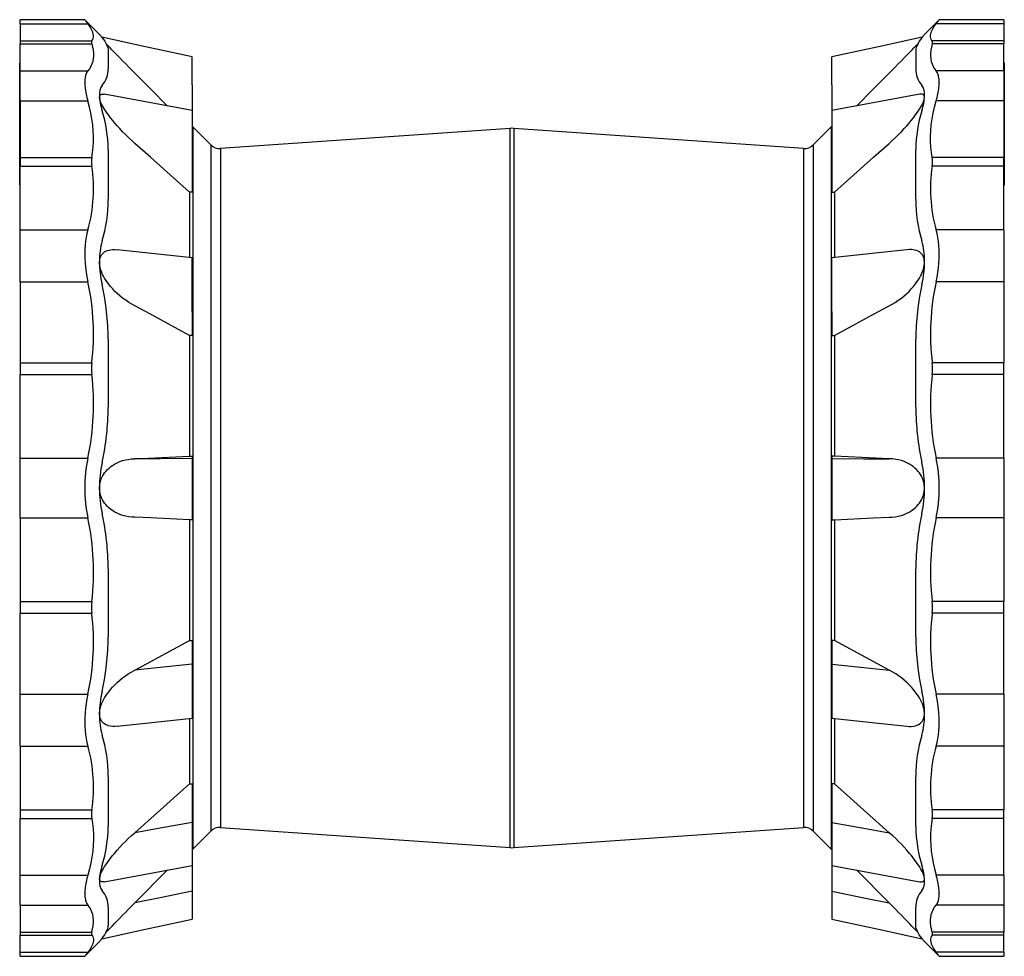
# Model space of a CAD drawing. Extents: x -165 to 1866, y -1153 to 786.
# Tile 2 of 2: x 1090 to 1866, y 47 to 786. Entities that reach past the tile are written whole.
import ezdxf

# ---------------------------------------------------------------- set-up
doc = ezdxf.new("R2010")
doc.units = 0
doc.layers.get('0').update_dxf_attribs({"linetype": 'CONTINUOUS'})

msp = doc.modelspace()

# ---------------------------------------------------------------- linework, layer by layer
at = {"color": 7, "linetype": 'CONTINUOUS'}
for p, q in [((1141.02, 785.73), (1090.19, 785.73)), ((1090.19, 782.51), (1090.19, 785.73)), ((1152.58, 774.17), (1141.02, 785.73)), ((1814.99, 785.73), (1803.43, 774.17)), ((1865.82, 785.73), (1814.99, 785.73)), ((1865.82, 785.73), (1865.82, 782.51)), ((1090.19, 782.51), (1143.47, 782.51)), ((1090.19, 782.51), (1090.19, 769)), ((1865.82, 782.51), (1812.53, 782.51)), ((1865.82, 782.51), (1865.82, 769)), ((1090.19, 769), (1146.54, 769)), ((1090.19, 769), (1090.19, 766.55)), ((1865.82, 769), (1809.46, 769)), ((1865.82, 769), (1865.82, 766.55)), ((1090.19, 766.55), (1146.54, 766.55)), ((1090.19, 745.27), (1090.19, 766.55)), ((1159.49, 761.43), (1159.49, 747.04)), ((1796.51, 761.43), (1796.51, 747.04)), ((1865.82, 766.55), (1809.46, 766.55)), ((1865.82, 745.27), (1865.82, 766.55)), ((1225.8, 734.45), (1225.8, 756.46)), ((1730.2, 734.45), (1730.2, 756.46)), ((1090.19, 751.65), (1089.69, 751.65)), ((1089.69, 751.22), (1089.69, 751.65)), ((1089.69, 751.22), (1090.19, 751.22)), ((1089.69, 740.52), (1089.69, 751.22)), ((1866.32, 751.65), (1865.82, 751.65)), ((1866.32, 751.62), (1865.82, 751.62)), ((1866.32, 751.65), (1866.32, 751.62)), ((1866.32, 751.62), (1866.32, 737.38)), ((1089.69, 740.52), (1090.19, 740.52)), ((1089.69, 739.74), (1089.69, 740.52)), ((1089.69, 739.74), (1090.19, 739.74)), ((1089.69, 735.38), (1089.69, 739.74)), ((1090.19, 745.27), (1143.47, 745.27)), ((1090.19, 721.61), (1090.19, 745.27)), ((1865.82, 745.27), (1812.53, 745.27)), ((1865.82, 745.27), (1865.82, 721.61)), ((1090.19, 735.38), (1089.69, 735.38)), ((1089.69, 734.95), (1089.69, 735.38)), ((1089.69, 734.95), (1090.19, 734.95)), ((1089.69, 724.25), (1089.69, 734.95)), ((1225.8, 734.45), (1225.8, 714.03)), ((1730.2, 734.45), (1730.2, 714.03)), ((1866.32, 737.38), (1865.82, 737.38)), ((1866.32, 736.84), (1865.82, 736.84)), ((1866.32, 737.38), (1866.32, 736.84)), ((1866.32, 736.84), (1866.32, 726.61)), ((1089.69, 724.25), (1090.19, 724.25)), ((1089.69, 723.46), (1089.69, 724.25)), ((1089.69, 723.46), (1090.19, 723.46)), ((1089.69, 722.35), (1089.69, 723.46)), ((1089.69, 722.35), (1090.19, 722.35)), ((1089.69, 721.86), (1089.69, 722.35)), ((1866.32, 726.61), (1865.82, 726.61)), ((1866.32, 726.58), (1865.82, 726.58)), ((1866.32, 726.61), (1866.32, 726.58)), ((1866.32, 726.58), (1866.32, 713.38)), ((1089.69, 721.86), (1090.19, 721.86)), ((1089.69, 707.05), (1089.69, 721.86)), ((1090.19, 721.61), (1143.47, 721.61)), ((1090.19, 721.61), (1090.19, 676.93)), ((1865.82, 721.61), (1812.53, 721.61)), ((1865.82, 721.61), (1865.82, 676.93)), ((1089.69, 707.05), (1090.19, 707.05)), ((1089.69, 706.09), (1089.69, 707.05)), ((1225.8, 713.96), (1225.8, 680.22)), ((1730.2, 713.96), (1730.2, 680.22)), ((1866.32, 713.38), (1865.82, 713.38)), ((1866.32, 712.6), (1865.82, 712.6)), ((1866.32, 713.38), (1866.32, 712.6)), ((1866.32, 712.6), (1866.32, 701.9)), ((1089.69, 706.09), (1090.19, 706.09)), ((1089.69, 693.49), (1089.69, 706.09)), ((1226.13, 701.23), (1225.8, 701.23)), ((1240.43, 686.93), (1226.13, 701.23)), ((1226.13, 701.23), (1226.13, 131.23)), ((1476.61, 700), (1248.2, 684.02)), ((1476.61, 416.23), (1476.61, 700)), ((1707.81, 684.02), (1479.4, 700)), ((1479.4, 700), (1479.4, 132.47)), ((1729.88, 701.23), (1715.58, 686.93)), ((1730.2, 701.23), (1729.88, 701.23)), ((1729.88, 701.23), (1729.88, 131.23)), ((1866.32, 701.9), (1865.82, 701.9)), ((1865.82, 701.46), (1866.32, 701.46)), ((1866.32, 701.9), (1866.32, 701.46)), ((1866.32, 701.46), (1866.32, 697.11)), ((1089.69, 693.49), (1090.19, 693.49)), ((1089.69, 692.41), (1089.69, 693.49)), ((1089.69, 692.41), (1090.19, 692.41)), ((1089.69, 688.65), (1089.69, 692.41)), ((1866.32, 697.11), (1865.82, 697.11)), ((1866.32, 696.32), (1865.82, 696.32)), ((1866.32, 697.11), (1866.32, 696.32)), ((1866.32, 696.32), (1866.32, 685.62)), ((1089.69, 688.65), (1090.19, 688.65)), ((1089.69, 688.62), (1089.69, 688.65)), ((1089.69, 688.62), (1090.19, 688.62)), ((1089.69, 682.83), (1089.69, 688.62)), ((1240.43, 686.93), (1240.43, 145.53)), ((1248.2, 684.02), (1248.2, 148.44)), ((1707.81, 684.02), (1707.81, 148.44)), ((1715.58, 686.93), (1715.58, 145.53)), ((1866.32, 685.62), (1865.82, 685.62)), ((1865.82, 685.19), (1866.32, 685.19)), ((1866.32, 685.62), (1866.32, 685.19)), ((1866.32, 685.19), (1866.32, 655.92)), ((1089.69, 682.83), (1090.19, 682.83)), ((1089.69, 682.29), (1089.69, 682.83)), ((1089.69, 682.29), (1090.19, 682.29)), ((1089.69, 678.52), (1089.69, 682.29)), ((1089.69, 678.52), (1090.19, 678.52)), ((1089.69, 678.49), (1089.69, 678.52)), ((1089.69, 678.49), (1090.19, 678.49)), ((1089.69, 677.11), (1089.69, 678.49)), ((1089.69, 677.11), (1090.19, 677.11)), ((1089.69, 676.56), (1089.69, 677.11)), ((1089.69, 676.56), (1090.19, 676.56)), ((1089.69, 673.27), (1089.69, 676.56)), ((1090.19, 676.93), (1146.54, 676.93)), ((1090.19, 676.93), (1090.19, 670.23)), ((1159.49, 683.32), (1159.49, 644)), ((1225.8, 680.22), (1225.8, 649.6)), ((1730.2, 680.22), (1730.2, 649.6)), ((1796.51, 644), (1796.51, 683.32)), ((1865.82, 676.93), (1809.46, 676.93)), ((1865.82, 670.23), (1865.82, 676.93)), ((1089.69, 673.27), (1090.19, 673.27)), ((1089.69, 673.24), (1089.69, 673.27)), ((1089.69, 673.24), (1090.19, 673.24)), ((1089.69, 672.31), (1089.69, 673.24)), ((1089.69, 672.31), (1090.19, 672.31)), ((1089.69, 671.31), (1089.69, 672.31)), ((1089.69, 671.31), (1090.19, 671.31)), ((1089.69, 667.55), (1089.69, 671.31)), ((1090.19, 670.23), (1146.54, 670.23)), ((1090.19, 619.86), (1090.19, 670.23)), ((1865.82, 670.23), (1809.46, 670.23)), ((1865.82, 619.86), (1865.82, 670.23)), ((1089.69, 667.55), (1090.19, 667.55)), ((1089.69, 667.52), (1089.69, 667.55)), ((1089.69, 667.52), (1090.19, 667.52)), ((1089.69, 659.58), (1089.69, 667.52)), ((1089.69, 659.58), (1090.19, 659.58)), ((1089.69, 659.04), (1089.69, 659.58)), ((1089.69, 659.04), (1090.19, 659.04)), ((1089.69, 655.28), (1089.69, 659.04)), ((1089.69, 655.28), (1090.19, 655.28)), ((1089.69, 655.25), (1089.69, 655.28)), ((1089.69, 655.25), (1090.19, 655.25)), ((1866.32, 655.92), (1865.82, 655.92)), ((1865.82, 655.25), (1866.32, 655.25)), ((1866.32, 655.92), (1866.32, 655.25)), ((1225.8, 649.6), (1223.65, 649.59)), ((1223.65, 649.59), (1223.65, 598.19)), ((1730.2, 649.6), (1732.35, 649.59)), ((1732.35, 649.59), (1732.35, 598.19)), ((1090.19, 619.86), (1143.47, 619.86)), ((1090.19, 578.89), (1090.19, 619.86)), ((1865.82, 619.86), (1812.53, 619.86)), ((1865.82, 619.86), (1865.82, 578.89)), ((1225.8, 555.25), (1225.8, 597.96)), ((1730.2, 555.25), (1730.2, 597.96)), ((1090.19, 578.89), (1143.47, 578.89)), ((1090.19, 578.89), (1090.19, 515)), ((1865.82, 578.89), (1812.53, 578.89)), ((1865.82, 578.89), (1865.82, 515)), ((1225.8, 555.25), (1225.8, 536.53)), ((1730.2, 555.25), (1730.2, 536.53)), ((1225.8, 536.53), (1223.65, 536.52)), ((1223.65, 536.52), (1223.65, 441.24)), ((1730.2, 536.53), (1732.35, 536.52)), ((1732.35, 536.52), (1732.35, 441.24)), ((1159.49, 533.65), (1159.49, 479.94)), ((1796.51, 479.94), (1796.51, 533.65)), ((1090.19, 515), (1146.54, 515)), ((1090.19, 515), (1090.19, 505.85)), ((1865.82, 515), (1809.46, 515)), ((1865.82, 505.85), (1865.82, 515)), ((1090.19, 439.88), (1090.19, 505.85)), ((1090.19, 505.85), (1146.54, 505.85)), ((1865.82, 505.85), (1809.46, 505.85)), ((1865.82, 439.88), (1865.82, 505.85)), ((1090.19, 439.88), (1143.47, 439.88)), ((1090.19, 392.58), (1090.19, 439.88)), ((1180.42, 439.3), (1223.65, 441.24)), ((1223.65, 441.24), (1225.8, 441.23)), ((1225.8, 441.23), (1225.8, 439.43)), ((1225.8, 439.43), (1225.8, 393.03)), ((1732.35, 441.24), (1730.2, 441.23)), ((1730.2, 441.23), (1730.2, 439.43)), ((1730.2, 439.43), (1730.2, 393.03)), ((1775.58, 439.3), (1732.35, 441.24)), ((1865.82, 439.88), (1812.53, 439.88)), ((1865.82, 439.88), (1865.82, 392.58)), ((1476.61, 132.47), (1476.61, 416.23)), ((1090.19, 392.58), (1090.19, 326.61)), ((1090.19, 392.58), (1143.47, 392.58)), ((1225.8, 391.24), (1223.65, 391.22)), ((1223.65, 391.22), (1223.65, 295.94)), ((1225.8, 393.03), (1225.8, 391.24)), ((1730.2, 393.03), (1730.2, 391.24)), ((1730.2, 391.24), (1732.35, 391.22)), ((1732.35, 391.22), (1732.35, 295.94)), ((1865.82, 392.58), (1812.53, 392.58)), ((1865.82, 392.58), (1865.82, 326.61)), ((1159.49, 352.52), (1159.49, 298.81)), ((1796.51, 298.81), (1796.51, 352.52)), ((1090.19, 326.61), (1146.54, 326.61)), ((1090.19, 326.61), (1090.19, 317.46)), ((1865.82, 326.61), (1809.46, 326.61)), ((1865.82, 317.46), (1865.82, 326.61)), ((1090.19, 317.46), (1146.54, 317.46)), ((1090.19, 253.58), (1090.19, 317.46)), ((1865.82, 317.46), (1809.46, 317.46)), ((1865.82, 253.58), (1865.82, 317.46)), ((1180.42, 272.5), (1223.65, 295.94)), ((1223.65, 295.94), (1225.8, 295.93)), ((1225.8, 295.93), (1225.8, 277.21)), ((1732.35, 295.94), (1730.2, 295.93)), ((1730.2, 295.93), (1730.2, 277.21)), ((1775.58, 272.5), (1732.35, 295.94)), ((1225.8, 277.21), (1225.8, 234.5)), ((1730.2, 277.21), (1730.2, 234.5)), ((1090.19, 253.58), (1143.47, 253.58)), ((1090.19, 212.61), (1090.19, 253.58)), ((1865.82, 253.58), (1812.53, 253.58)), ((1865.82, 253.58), (1865.82, 212.61)), ((1223.65, 234.26), (1223.65, 182.87)), ((1732.35, 234.26), (1732.35, 182.87)), ((1090.19, 212.61), (1143.47, 212.61)), ((1090.19, 212.61), (1090.19, 162.23)), ((1865.82, 212.61), (1812.53, 212.61)), ((1865.82, 212.61), (1865.82, 162.23)), ((1159.49, 188.46), (1159.49, 149.14)), ((1796.51, 149.14), (1796.51, 188.46)), ((1180.42, 144.21), (1223.65, 182.87)), ((1223.65, 182.87), (1225.8, 182.86)), ((1225.8, 182.86), (1225.8, 152.25)), ((1732.35, 182.87), (1730.2, 182.86)), ((1730.2, 182.86), (1730.2, 152.25)), ((1775.58, 144.21), (1732.35, 182.87)), ((1090.19, 162.23), (1146.54, 162.23)), ((1090.19, 162.23), (1090.19, 155.53)), ((1090.19, 155.53), (1146.54, 155.53)), ((1090.19, 110.85), (1090.19, 155.53)), ((1865.82, 162.23), (1809.46, 162.23)), ((1865.82, 155.53), (1809.46, 155.53)), ((1865.82, 155.53), (1865.82, 162.23)), ((1865.82, 110.85), (1865.82, 155.53)), ((1225.8, 152.25), (1225.8, 118.5)), ((1248.2, 148.44), (1476.61, 132.47)), ((1479.4, 132.47), (1707.81, 148.44)), ((1730.2, 152.25), (1730.2, 118.5)), ((1226.13, 131.23), (1240.43, 145.53)), ((1715.58, 145.53), (1729.88, 131.23)), ((1225.8, 131.23), (1226.13, 131.23)), ((1729.88, 131.23), (1730.2, 131.23)), ((1225.8, 118.43), (1225.8, 98.02)), ((1730.2, 118.43), (1730.2, 98.02)), ((1090.19, 110.85), (1143.47, 110.85)), ((1090.19, 87.2), (1090.19, 110.85)), ((1180.42, 88.82), (1206.28, 114.84)), ((1775.58, 88.82), (1749.73, 114.84)), ((1865.82, 110.85), (1812.53, 110.85)), ((1865.82, 110.85), (1865.82, 87.2)), ((1225.8, 98.02), (1225.8, 76)), ((1730.2, 98.02), (1730.2, 76)), ((1090.19, 87.2), (1143.47, 87.2)), ((1090.19, 87.2), (1090.19, 65.91)), ((1865.82, 87.2), (1812.53, 87.2)), ((1865.82, 87.2), (1865.82, 65.91)), ((1159.49, 85.43), (1159.49, 71.04)), ((1796.51, 71.04), (1796.51, 85.43)), ((1090.19, 65.91), (1146.54, 65.91)), ((1090.19, 65.91), (1090.19, 63.46)), ((1090.19, 63.46), (1146.54, 63.46)), ((1090.19, 49.95), (1090.19, 63.46)), ((1865.82, 65.91), (1809.46, 65.91)), ((1865.82, 63.46), (1809.46, 63.46)), ((1865.82, 63.46), (1865.82, 65.91)), ((1865.82, 49.95), (1865.82, 63.46)), ((1141.02, 46.73), (1152.58, 58.29)), ((1803.43, 58.29), (1814.99, 46.73)), ((1090.19, 49.95), (1143.47, 49.95)), ((1090.19, 46.73), (1090.19, 49.95)), ((1090.19, 46.73), (1141.02, 46.73)), ((1865.82, 49.95), (1812.53, 49.95)), ((1814.99, 46.73), (1865.82, 46.73)), ((1865.82, 49.95), (1865.82, 46.73))]:
    msp.add_line(p, q, dxfattribs=at)
for points in [[(1141.02, 785.73), (1141.09, 785.64), (1141.29, 785.38), (1141.62, 784.94), (1142.1, 784.3), (1142.72, 783.49), (1143.47, 782.51)], [(1812.53, 782.51), (1813.26, 783.47), (1813.87, 784.26), (1814.35, 784.89), (1814.7, 785.36), (1814.92, 785.64), (1814.99, 785.73)], [(1146.54, 769), (1147.2, 769.93), (1147.65, 770.95), (1147.89, 772.06), (1147.92, 773.26), (1147.73, 774.55), (1147.31, 775.96), (1146.68, 777.47), (1145.82, 779.07), (1144.75, 780.75), (1143.47, 782.51)], [(1809.46, 769), (1808.81, 769.93), (1808.36, 770.95), (1808.12, 772.06), (1808.09, 773.26), (1808.28, 774.55), (1808.69, 775.96), (1809.33, 777.47), (1810.19, 779.07), (1811.26, 780.75), (1812.53, 782.51)], [(1152.58, 774.17), (1152.6, 774.14), (1152.67, 774.06), (1152.78, 773.92), (1152.93, 773.73), (1153.12, 773.49), (1153.35, 773.19), (1153.62, 772.85), (1153.93, 772.46), (1154.28, 772.02), (1154.72, 771.47)], [(1225.8, 756.46), (1188.99, 764.39), (1154.43, 771.83)], [(1154.72, 771.47), (1155.79, 770.06), (1156.76, 768.66), (1157.59, 767.3), (1158.28, 766.01), (1158.69, 765.07), (1159.11, 763.87), (1159.38, 762.74), (1159.49, 761.66), (1159.49, 761.43)], [(1801.57, 771.83), (1767.01, 764.39), (1730.2, 756.46)], [(1801.29, 771.47), (1800.22, 770.06), (1799.24, 768.66), (1798.41, 767.3), (1797.73, 766.01), (1797.31, 765.07), (1796.9, 763.87), (1796.63, 762.74), (1796.52, 761.66), (1796.51, 761.43)], [(1803.43, 774.17), (1803.4, 774.14), (1803.34, 774.06), (1803.23, 773.92), (1803.08, 773.73), (1802.89, 773.49), (1802.66, 773.19), (1802.39, 772.85), (1802.07, 772.46), (1801.73, 772.02), (1801.29, 771.47)], [(1146.54, 766.55), (1147.2, 764.07), (1147.65, 761.66), (1147.89, 759.33), (1147.92, 757.09), (1147.73, 754.94), (1147.31, 752.81), (1146.68, 750.78), (1145.82, 748.84), (1144.75, 747), (1143.47, 745.27)], [(1206.29, 717.62), (1192.75, 731.25), (1180.6, 743.47), (1178.16, 745.93), (1175.72, 748.39), (1173.3, 750.85), (1170.91, 753.29), (1168.55, 755.7), (1167, 757.29), (1165.48, 758.86), (1163.98, 760.4), (1162.48, 761.95), (1161.03, 763.46), (1159.63, 764.92), (1158.58, 766.01), (1157.9, 766.72)], [(1749.72, 717.62), (1763.26, 731.25), (1775.4, 743.47), (1777.85, 745.93), (1780.28, 748.39), (1782.71, 750.85), (1785.1, 753.29), (1787.46, 755.7), (1789, 757.29), (1790.53, 758.86), (1792.02, 760.4), (1793.52, 761.95), (1794.98, 763.46), (1796.38, 764.92), (1797.42, 766.01), (1798.11, 766.72)], [(1809.46, 766.55), (1808.81, 764.07), (1808.36, 761.66), (1808.12, 759.33), (1808.09, 757.09), (1808.28, 754.94), (1808.69, 752.81), (1809.33, 750.78), (1810.19, 748.84), (1811.26, 747), (1812.53, 745.27)], [(1143.47, 745.27), (1142.74, 744.21), (1142.14, 742.98), (1141.66, 741.58), (1141.3, 739.97), (1141.09, 738.18), (1141.02, 736.23), (1141.09, 734.17), (1141.29, 731.97), (1141.62, 729.63), (1142.1, 727.08), (1142.72, 724.4), (1143.47, 721.61)], [(1812.53, 721.61), (1813.26, 724.33), (1813.87, 726.93), (1814.35, 729.42), (1814.7, 731.84), (1814.92, 734.11), (1814.99, 736.23), (1814.92, 738.13), (1814.72, 739.87), (1814.38, 741.45), (1813.9, 742.9), (1813.28, 744.18), (1812.53, 745.27)], [(1223.65, 649.59), (1192.75, 677.23), (1180.6, 688.08), (1178.16, 690.29), (1175.72, 692.57), (1173.3, 694.92), (1170.91, 697.34), (1168.55, 699.83), (1166.68, 701.9), (1164.83, 704.01), (1163.03, 706.17), (1161.29, 708.36), (1159.63, 710.58), (1158.58, 712.05), (1157.57, 713.52), (1156.62, 715), (1155.74, 716.46), (1155.08, 717.63), (1154.48, 718.78), (1153.94, 719.91), (1153.49, 720.98), (1153.12, 722.06), (1152.85, 723.07), (1152.7, 723.98), (1152.68, 724.79), (1152.79, 725.47), (1153.03, 726.03), (1153.36, 726.44), (1153.79, 726.74), (1154.3, 726.93), (1155, 727.03), (1155.79, 726.99), (1156.38, 726.89)], [(1225.8, 713.99), (1188.99, 720.83), (1156.38, 726.91)], [(1799.63, 726.91), (1767.01, 720.83), (1730.2, 713.99)], [(1732.35, 649.59), (1763.26, 677.23), (1775.4, 688.08), (1777.85, 690.29), (1780.28, 692.57), (1782.71, 694.92), (1785.1, 697.34), (1787.46, 699.83), (1789.33, 701.9), (1791.17, 704.01), (1792.97, 706.17), (1794.71, 708.36), (1796.38, 710.58), (1797.43, 712.05), (1798.43, 713.52), (1799.39, 715), (1800.27, 716.46), (1800.93, 717.63), (1801.53, 718.78), (1802.06, 719.91), (1802.51, 720.98), (1802.89, 722.06), (1803.16, 723.07), (1803.3, 723.98), (1803.32, 724.79), (1803.21, 725.47), (1802.98, 726.03), (1802.65, 726.44), (1802.22, 726.74), (1801.7, 726.93), (1801, 727.03), (1800.21, 726.99), (1799.63, 726.89)], [(1146.54, 676.93), (1147.2, 681.02), (1147.65, 685.19), (1147.89, 689.44), (1147.92, 693.76), (1147.73, 698.15), (1147.31, 702.73), (1146.68, 707.38), (1145.82, 712.08), (1144.75, 716.83), (1143.47, 721.61)], [(1809.46, 676.93), (1808.81, 681.02), (1808.36, 685.19), (1808.12, 689.44), (1808.09, 693.76), (1808.28, 698.15), (1808.69, 702.73), (1809.33, 707.38), (1810.19, 712.08), (1811.26, 716.83), (1812.53, 721.61)], [(1143.47, 619.86), (1142.74, 617.07), (1142.14, 614.14), (1141.66, 611.1), (1141.3, 607.84), (1141.09, 604.46), (1141.02, 600.98), (1141.09, 597.51), (1141.29, 593.96), (1141.62, 590.34), (1142.1, 586.56), (1142.72, 582.74), (1143.47, 578.89)], [(1812.53, 578.89), (1813.26, 582.63), (1813.87, 586.35), (1814.35, 590.03), (1814.7, 593.75), (1814.92, 597.41), (1814.99, 600.98), (1814.92, 604.36), (1814.72, 607.65), (1814.38, 610.83), (1813.9, 613.97), (1813.28, 616.98), (1812.53, 619.86)], [(1223.65, 536.52), (1192.75, 553.27), (1180.6, 559.85), (1178.16, 561.22), (1175.72, 562.71), (1173.3, 564.32), (1170.91, 566.07), (1168.55, 567.97), (1166.68, 569.63), (1164.83, 571.39), (1163.03, 573.27), (1161.29, 575.26), (1159.63, 577.37), (1158.58, 578.81), (1157.57, 580.32), (1156.62, 581.87), (1155.74, 583.48), (1155.08, 584.81), (1154.48, 586.18), (1153.94, 587.57), (1153.49, 588.96), (1153.12, 590.44), (1152.85, 591.9), (1152.7, 593.32), (1152.68, 594.7), (1152.79, 596), (1153.03, 597.21), (1153.36, 598.28), (1153.79, 599.25), (1154.3, 600.12), (1155, 601.01), (1155.79, 601.79), (1156.66, 602.44), (1157.58, 602.98), (1158.83, 603.53), (1160.15, 603.93), (1161.53, 604.19), (1162.96, 604.33), (1164.41, 604.36), (1166.52, 604.23), (1166.64, 604.21)], [(1225.8, 597.96), (1176.68, 603.15), (1166.64, 604.22)], [(1789.38, 604.22), (1781.82, 603.41), (1730.2, 597.96)], [(1732.35, 536.52), (1763.26, 553.27), (1775.4, 559.85), (1777.85, 561.22), (1780.28, 562.71), (1782.71, 564.32), (1785.1, 566.07), (1787.46, 567.97), (1789.33, 569.63), (1791.17, 571.39), (1792.97, 573.27), (1794.71, 575.26), (1796.38, 577.37), (1797.43, 578.81), (1798.43, 580.32), (1799.39, 581.87), (1800.27, 583.48), (1800.93, 584.81), (1801.53, 586.18), (1802.06, 587.57), (1802.51, 588.96), (1802.89, 590.44), (1803.16, 591.9), (1803.3, 593.32), (1803.32, 594.7), (1803.21, 596), (1802.98, 597.21), (1802.65, 598.28), (1802.22, 599.25), (1801.7, 600.12), (1801, 601.01), (1800.21, 601.79), (1799.35, 602.44), (1798.43, 602.98), (1797.18, 603.53), (1795.85, 603.93), (1794.47, 604.19), (1793.05, 604.33), (1791.59, 604.36), (1789.48, 604.23), (1789.38, 604.22)], [(1223.65, 391.22), (1192.75, 392.6), (1180.6, 393.14), (1178.16, 393.3), (1175.72, 393.59), (1173.3, 394.03), (1170.91, 394.65), (1168.55, 395.45), (1166.68, 396.26), (1164.83, 397.2), (1163.03, 398.29), (1161.29, 399.55), (1159.63, 400.97), (1158.58, 402.02), (1157.57, 403.15), (1156.62, 404.37), (1155.74, 405.69), (1155.08, 406.83), (1154.48, 408.04), (1153.94, 409.32), (1153.49, 410.66), (1153.12, 412.13), (1152.85, 413.66), (1152.7, 415.21), (1152.68, 416.79), (1152.79, 418.36), (1153.03, 419.9), (1153.36, 421.33), (1153.79, 422.71), (1154.3, 424.03), (1155, 425.49), (1155.79, 426.86), (1156.66, 428.14), (1157.58, 429.32), (1158.83, 430.71), (1160.15, 431.96), (1161.53, 433.09), (1162.96, 434.11), (1164.41, 435.01), (1166.52, 436.12), (1168.69, 437.05), (1170.89, 437.81), (1173.12, 438.4), (1175.38, 438.84), (1177.64, 439.13), (1180.42, 439.3)], [(1225.8, 439.43), (1200.39, 439.36), (1180.42, 439.3)], [(1730.2, 439.43), (1755.61, 439.36), (1775.58, 439.3)], [(1732.35, 391.22), (1763.26, 392.6), (1775.4, 393.14), (1777.85, 393.3), (1780.28, 393.59), (1782.71, 394.03), (1785.1, 394.65), (1787.46, 395.45), (1789.33, 396.26), (1791.17, 397.2), (1792.97, 398.29), (1794.71, 399.55), (1796.38, 400.97), (1797.43, 402.02), (1798.43, 403.15), (1799.39, 404.37), (1800.27, 405.69), (1800.93, 406.83), (1801.53, 408.04), (1802.06, 409.32), (1802.51, 410.66), (1802.89, 412.13), (1803.16, 413.66), (1803.3, 415.21), (1803.32, 416.79), (1803.21, 418.36), (1802.98, 419.9), (1802.65, 421.33), (1802.22, 422.71), (1801.7, 424.03), (1801, 425.49), (1800.21, 426.86), (1799.35, 428.14), (1798.43, 429.32), (1797.18, 430.71), (1795.85, 431.96), (1794.47, 433.09), (1793.05, 434.11), (1791.59, 435.01), (1789.48, 436.12), (1787.32, 437.05), (1785.12, 437.81), (1782.88, 438.4), (1780.63, 438.84), (1778.36, 439.13), (1775.58, 439.3)], [(1166.58, 228.23), (1164.83, 228.1), (1163.03, 228.12), (1161.29, 228.3), (1159.63, 228.67), (1158.58, 229.03), (1157.57, 229.48), (1156.62, 230.04), (1155.74, 230.72), (1155.08, 231.37), (1154.48, 232.1), (1153.94, 232.93), (1153.49, 233.85), (1153.12, 234.92), (1152.85, 236.11), (1152.7, 237.38), (1152.68, 238.73), (1152.79, 240.15), (1153.03, 241.6), (1153.36, 243.02), (1153.79, 244.44), (1154.3, 245.85), (1155, 247.49), (1155.79, 249.09), (1156.66, 250.65), (1157.58, 252.15), (1158.83, 254.01), (1160.15, 255.78), (1161.53, 257.48), (1162.96, 259.09), (1164.41, 260.63), (1166.52, 262.68), (1168.69, 264.6), (1170.89, 266.38), (1173.12, 268.03), (1175.38, 269.56), (1177.64, 270.96), (1180.42, 272.5), (1180.42, 272.5)], [(1225.8, 277.21), (1200.39, 274.57), (1180.42, 272.5)], [(1730.2, 277.21), (1755.61, 274.57), (1775.58, 272.5)], [(1789.43, 228.23), (1791.17, 228.1), (1792.97, 228.12), (1794.71, 228.3), (1796.38, 228.67), (1797.43, 229.03), (1798.43, 229.48), (1799.39, 230.04), (1800.27, 230.72), (1800.93, 231.37), (1801.53, 232.1), (1802.06, 232.93), (1802.51, 233.85), (1802.89, 234.92), (1803.16, 236.11), (1803.3, 237.38), (1803.32, 238.73), (1803.21, 240.15), (1802.98, 241.6), (1802.65, 243.02), (1802.22, 244.44), (1801.7, 245.85), (1801, 247.49), (1800.21, 249.09), (1799.35, 250.65), (1798.43, 252.15), (1797.18, 254.01), (1795.85, 255.78), (1794.47, 257.48), (1793.05, 259.09), (1791.59, 260.63), (1789.48, 262.68), (1787.32, 264.6), (1785.12, 266.38), (1782.88, 268.03), (1780.63, 269.56), (1778.36, 270.96), (1775.58, 272.5), (1775.58, 272.5)], [(1143.47, 253.58), (1142.74, 249.83), (1142.14, 246.11), (1141.66, 242.44), (1141.3, 238.71), (1141.09, 235.05), (1141.02, 231.48), (1141.09, 228.1), (1141.29, 224.81), (1141.62, 221.64), (1142.1, 218.49), (1142.72, 215.48), (1143.47, 212.61)], [(1812.53, 212.61), (1813.26, 215.39), (1813.87, 218.32), (1814.35, 221.37), (1814.7, 224.62), (1814.92, 228), (1814.99, 231.48), (1814.92, 234.95), (1814.72, 238.5), (1814.38, 242.12), (1813.9, 245.9), (1813.28, 249.72), (1812.53, 253.58)], [(1166.58, 228.23), (1188.99, 230.61), (1225.8, 234.5)], [(1730.2, 234.5), (1767.01, 230.61), (1789.43, 228.23)], [(1146.54, 155.53), (1147.2, 151.45), (1147.65, 147.27), (1147.89, 143.02), (1147.92, 138.7), (1147.73, 134.32), (1147.31, 129.73), (1146.68, 125.08), (1145.82, 120.38), (1144.75, 115.63), (1143.47, 110.85)], [(1809.46, 155.53), (1808.81, 151.45), (1808.36, 147.27), (1808.12, 143.02), (1808.09, 138.7), (1808.28, 134.32), (1808.69, 129.73), (1809.33, 125.08), (1810.19, 120.38), (1811.26, 115.63), (1812.53, 110.85)], [(1225.8, 152.25), (1200.39, 147.75), (1180.42, 144.21)], [(1730.2, 152.25), (1755.61, 147.75), (1775.58, 144.21)], [(1156.37, 105.56), (1155.74, 105.46), (1155.08, 105.43), (1154.48, 105.49), (1153.94, 105.65), (1153.49, 105.91), (1153.12, 106.3), (1152.85, 106.82), (1152.7, 107.46), (1152.68, 108.23), (1152.79, 109.12), (1153.03, 110.1), (1153.36, 111.12), (1153.79, 112.2), (1154.3, 113.33), (1155, 114.7), (1155.79, 116.1), (1156.66, 117.52), (1157.58, 118.95), (1158.83, 120.77), (1160.15, 122.59), (1161.53, 124.4), (1162.96, 126.19), (1164.41, 127.94), (1166.52, 130.38), (1168.69, 132.77), (1170.89, 135.1), (1173.12, 137.37), (1175.38, 139.58), (1177.64, 141.71), (1180.42, 144.21), (1180.42, 144.21)], [(1799.64, 105.56), (1800.27, 105.46), (1800.93, 105.43), (1801.53, 105.49), (1802.06, 105.65), (1802.51, 105.91), (1802.89, 106.3), (1803.16, 106.82), (1803.3, 107.46), (1803.32, 108.23), (1803.21, 109.12), (1802.98, 110.1), (1802.65, 111.12), (1802.22, 112.2), (1801.7, 113.33), (1801, 114.7), (1800.21, 116.1), (1799.35, 117.52), (1798.43, 118.95), (1797.18, 120.77), (1795.85, 122.59), (1794.47, 124.4), (1793.05, 126.19), (1791.59, 127.94), (1789.48, 130.38), (1787.32, 132.77), (1785.12, 135.1), (1782.88, 137.37), (1780.63, 139.58), (1778.36, 141.71), (1775.58, 144.21), (1775.58, 144.21)], [(1156.37, 105.55), (1188.99, 111.63), (1225.8, 118.47)], [(1730.2, 118.47), (1767.01, 111.63), (1799.64, 105.55)], [(1143.47, 110.85), (1142.74, 108.13), (1142.14, 105.53), (1141.66, 103.04), (1141.3, 100.63), (1141.09, 98.35), (1141.02, 96.23), (1141.09, 94.33), (1141.29, 92.59), (1141.62, 91.01), (1142.1, 89.56), (1142.72, 88.29), (1143.47, 87.2)], [(1812.53, 87.2), (1813.26, 88.25), (1813.87, 89.48), (1814.35, 90.88), (1814.7, 92.49), (1814.92, 94.28), (1814.99, 96.23), (1814.92, 98.29), (1814.72, 100.49), (1814.38, 102.84), (1813.9, 105.38), (1813.28, 108.06), (1812.53, 110.85)], [(1225.8, 98.02), (1200.39, 92.86), (1180.42, 88.82)], [(1730.2, 98.02), (1755.61, 92.86), (1775.58, 88.82)], [(1146.54, 65.91), (1147.2, 68.39), (1147.65, 70.8), (1147.89, 73.13), (1147.92, 75.37), (1147.73, 77.52), (1147.31, 79.65), (1146.68, 81.69), (1145.82, 83.62), (1144.75, 85.46), (1143.47, 87.2)], [(1157.9, 65.74), (1158.61, 66.47), (1159.68, 67.59), (1160.79, 68.75), (1162.57, 70.6), (1164.41, 72.5), (1166.5, 74.66), (1168.64, 76.85), (1170.81, 79.08), (1173.07, 81.38), (1175.35, 83.69), (1177.64, 86.01), (1180.42, 88.82)], [(1798.11, 65.74), (1797.4, 66.47), (1796.33, 67.59), (1795.21, 68.75), (1793.43, 70.6), (1791.59, 72.5), (1789.5, 74.66), (1787.37, 76.85), (1785.2, 79.08), (1782.94, 81.38), (1780.66, 83.69), (1778.36, 86.01), (1775.58, 88.82)], [(1809.46, 65.91), (1808.81, 68.39), (1808.36, 70.8), (1808.12, 73.13), (1808.09, 75.37), (1808.28, 77.52), (1808.69, 79.65), (1809.33, 81.69), (1810.19, 83.62), (1811.26, 85.46), (1812.53, 87.2)], [(1154.43, 60.63), (1188.99, 68.07), (1225.8, 76)], [(1154.72, 60.99), (1155.79, 62.4), (1156.76, 63.8), (1157.59, 65.16), (1158.28, 66.46), (1158.69, 67.39), (1159.11, 68.59), (1159.38, 69.73), (1159.49, 70.8), (1159.49, 71.04)], [(1730.2, 76), (1767.01, 68.07), (1801.57, 60.63)], [(1801.29, 60.99), (1800.22, 62.4), (1799.24, 63.8), (1798.41, 65.16), (1797.73, 66.46), (1797.31, 67.39), (1796.9, 68.59), (1796.63, 69.73), (1796.52, 70.8), (1796.51, 71.04)], [(1146.54, 63.46), (1147.2, 62.53), (1147.65, 61.51), (1147.89, 60.4), (1147.92, 59.2), (1147.73, 57.92), (1147.31, 56.5), (1146.68, 54.99), (1145.82, 53.39), (1144.75, 51.71), (1143.47, 49.95)], [(1809.46, 63.46), (1808.81, 62.53), (1808.36, 61.51), (1808.12, 60.4), (1808.09, 59.2), (1808.28, 57.92), (1808.69, 56.5), (1809.33, 54.99), (1810.19, 53.39), (1811.26, 51.71), (1812.53, 49.95)], [(1152.58, 58.29), (1152.6, 58.32), (1152.67, 58.41), (1152.78, 58.54), (1152.93, 58.73), (1153.12, 58.98), (1153.35, 59.27), (1153.62, 59.61), (1153.93, 60), (1154.28, 60.44), (1154.72, 60.99)], [(1803.43, 58.29), (1803.4, 58.32), (1803.34, 58.41), (1803.23, 58.54), (1803.08, 58.73), (1802.89, 58.98), (1802.66, 59.27), (1802.39, 59.61), (1802.07, 60), (1801.73, 60.44), (1801.29, 60.99)], [(1143.47, 49.95), (1142.74, 48.99), (1142.14, 48.2), (1141.66, 47.57), (1141.3, 47.11), (1141.09, 46.82), (1141.02, 46.73)], [(1814.99, 46.73), (1814.92, 46.82), (1814.72, 47.09), (1814.38, 47.52), (1813.9, 48.16), (1813.28, 48.97), (1812.53, 49.95)]]:
    msp.add_lwpolyline(points, dxfattribs=at)
for centre, radius, start, end in [((1149.04, 767.78), 2.78, 153.8873, 206.1127), ((1806.96, 767.78), 2.78, 333.8873, 26.1127), ((1139.42, 746.85), 20.08, 319.64569, 0.51625), ((1816.59, 746.85), 20.08, 179.48414, 220.35404), ((1164.34, 727.04), 11.79, 144.70435, 184.02465), ((1791.67, 727.04), 11.79, 355.97493, 35.29587), ((1197.44, 727.66), 44.88, 181.84994, 197.85282), ((1758.57, 727.66), 44.88, 342.14696, 358.15041), ((1052.75, 682.32), 106.74, 0.5401, 17.21296), ((1903.25, 682.32), 106.74, 162.78716, 179.45973), ((1478, 680.05), 20, 86, 94), ((1247.5, 694), 10, 225, 274), ((1708.51, 694), 10, 266, 315), ((1166.84, 673.58), 20.58, 170.63406, 189.36594), ((1789.17, 673.58), 20.57, 350.63113, 9.36887), ((1030.14, 652.04), 117.81, 344.14826, 8.88372), ((1925.86, 652.04), 117.81, 171.11626, 195.85179), ((1045.71, 643.75), 113.79, 343.34012, 0.12779), ((1910.3, 643.75), 113.79, 179.87238, 196.65976), ((1208.09, 595.86), 55.52, 164.03357, 180.67744), ((1747.91, 595.86), 55.52, 359.32232, 15.96657), ((1240.52, 595.86), 87.94, 180.42873, 192.66674), ((1715.49, 595.86), 87.94, 347.33312, 359.57149), ((955.45, 537.84), 192.45, 353.18324, 12.31377), ((959.28, 533.1), 200.22, 0.15794, 12.54086), ((1996.73, 533.1), 200.22, 167.45923, 179.84193), ((2000.55, 537.84), 192.45, 167.6862, 186.81677), ((1184.64, 510.43), 38.38, 173.15398, 186.84602), ((1771.36, 510.43), 38.37, 353.1534, 6.8466), ((944.91, 482.17), 203.02, 347.97784, 6.69847), ((2011.1, 482.17), 203.02, 173.30151, 192.0222), ((955.71, 480.04), 203.78, 347.57068, 359.97223), ((2000.3, 480.04), 203.78, 180.0279, 192.42924), ((1255.91, 416.23), 114.9, 168.11948, 191.88052), ((1246.02, 416.31), 93.44, 167.71978, 180.04699), ((1709.99, 416.31), 93.44, 359.95281, 12.28034), ((1700.1, 416.23), 114.9, 348.11956, 11.88044), ((1246.02, 416.15), 93.44, 179.95301, 192.28022), ((1709.99, 416.15), 93.44, 347.71966, 0.04719), ((955.71, 352.42), 203.78, 0.02777, 12.42932), ((2000.3, 352.42), 203.78, 167.57076, 179.9721), ((944.91, 350.29), 203.02, 353.30153, 12.02216), ((2011.1, 350.29), 203.02, 167.9778, 186.69849), ((1184.64, 322.03), 38.37, 173.1534, 186.8466), ((1771.36, 322.03), 38.38, 353.15398, 6.84602), ((955.45, 294.62), 192.45, 347.68623, 6.81676), ((2000.55, 294.62), 192.45, 173.18323, 192.3138), ((959.28, 299.36), 200.22, 347.45914, 359.84206), ((1996.73, 299.36), 200.22, 180.15807, 192.54077), ((1240.52, 236.6), 87.94, 167.33326, 179.57127), ((1715.49, 236.6), 87.94, 0.42851, 12.66688), ((1208.09, 236.6), 55.52, 179.32256, 195.96643), ((1747.91, 236.6), 55.52, 344.03343, 0.67768), ((1045.71, 188.71), 113.79, 359.87221, 16.65988), ((1910.3, 188.71), 113.79, 163.34024, 180.12762), ((1030.14, 180.43), 117.81, 351.11628, 15.85174), ((1925.86, 180.43), 117.81, 164.14821, 188.88374), ((1166.84, 158.88), 20.57, 170.63113, 189.36887), ((1789.16, 158.88), 20.58, 350.63406, 9.36594), ((1052.75, 150.14), 106.74, 342.78704, 359.4599), ((1247.5, 138.46), 10, 86, 135), ((1708.51, 138.46), 10, 45, 94), ((1903.25, 150.15), 106.74, 180.54027, 197.21284), ((1478, 152.42), 20, 266, 274), ((1197.44, 104.8), 44.88, 162.14718, 178.15006), ((1758.57, 104.8), 44.88, 1.84959, 17.85304), ((1164.34, 105.42), 11.79, 175.97535, 215.29565), ((1791.67, 105.42), 11.79, 324.70413, 4.02507), ((1139.42, 85.61), 20.08, 359.48375, 40.35431), ((1816.59, 85.61), 20.08, 139.64596, 180.51586), ((1149.04, 64.69), 2.78, 153.85776, 206.14224), ((1806.96, 64.69), 2.78, 333.8873, 26.1127)]:
    msp.add_arc(centre, radius, start, end, dxfattribs=at)

doc.saveas('drawing.dxf')
